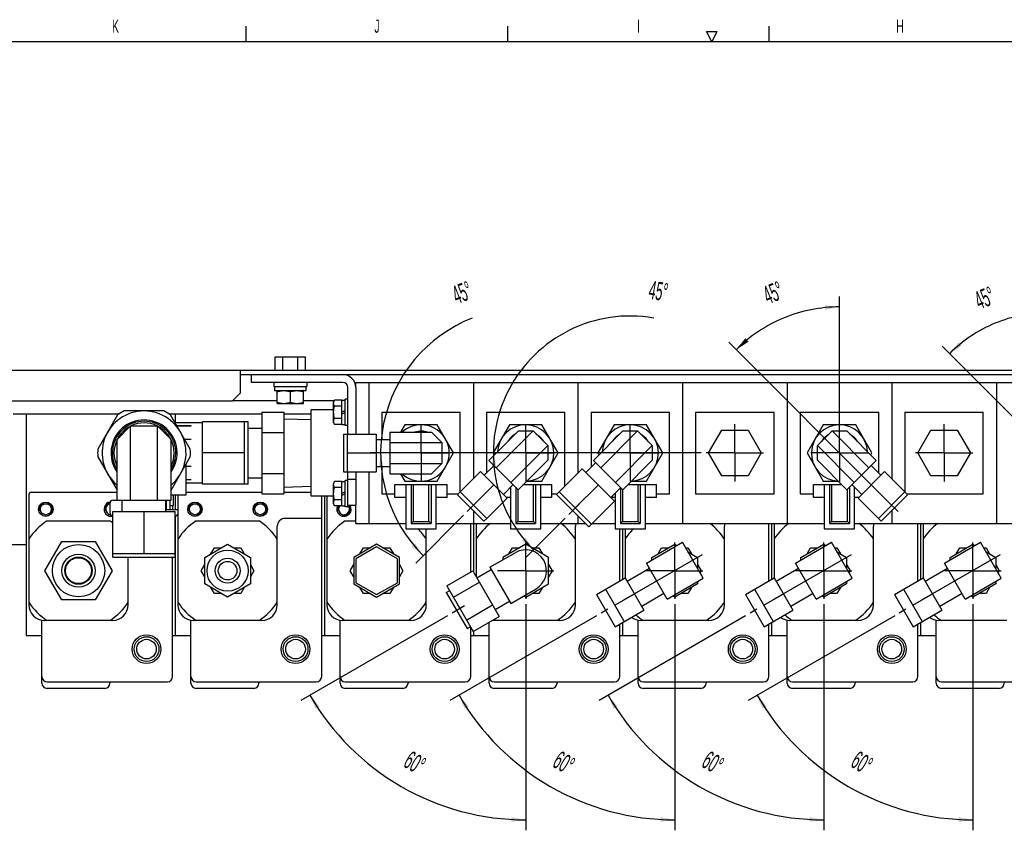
# Model space of a CAD drawing. Header units: millimetres. Extents: x 0 to 1678, y 0 to 1186.
# Tile 15 of 17: x 575 to 952, y 867 to 1176. Entities that reach past the tile are written whole.
import ezdxf

# ---------------------------------------------------------------- set-up
doc = ezdxf.new("R2010")
doc.units = ezdxf.units.MM
doc.header["$LTSCALE"] = 92.51
doc.linetypes.add('CENTER', pattern=[0.6, 0.375, -0.075, 0.075, -0.075])
doc.layers.get('0').update_dxf_attribs({"linetype": 'CONTINUOUS'})
for name, color, linetype in [('02___PRT_ALL_AXES', 7, 'CONTINUOUS'), ('3_DATUM_AXES', 7, 'CONTINUOUS'), ('7_ALL_FEATURES', 7, 'CONTINUOUS'), ('_11165', 7, 'CONTINUOUS'), ('_1540', 7, 'CONTINUOUS'), ('_26916', 7, 'CONTINUOUS'), ('_2720', 7, 'CONTINUOUS'), ('ALL_AXIS', 7, 'CONTINUOUS'), ('ALL_FEATURE', 7, 'CONTINUOUS')]:
    doc.layers.add(name, color=color, linetype=linetype)
doc.styles.get("Standard").update_dxf_attribs({"font": 'txt', "width": 0.5})
doc.styles.add('TEXTSTYLE_2', font='txt', dxfattribs={"width": 0.6})
doc.dimstyles.new('DIMSTYLE_1', dxfattribs={"dimtxt": 7, "dimasz": 5.52, "dimexe": 2, "dimexo": 1, "dimgap": 3.5, "dimtad": 1, "dimdec": 1, "dimdsep": 46, "dimtxsty": 'Standard', "dimblk": '_FILLED', "dimblk1": '_FILLED', "dimblk2": '_FILLED', "dimcen": 0.09, "dimadec": 3, "dimazin": 2, "dimtp": 0.5, "dimtm": 0.5, "dimtfac": 1, "dimtdec": 65535, "dimtofl": 0, "dimtmove": 0, "dimatfit": 3, "dimldrblk": '_FILLED', "dimfxl": 0, "dimtolj": 1, "dimarcsym": 0})

# ---------------------------------------------------------------- blocks, each defined once
blk = doc.blocks.new('*D2')
at = {"color": 2, "linetype": 'Continuous'}
for p, q in [((939.87, 953.06), (939.87, 866.57)), ((909.99, 948.59), (853.91, 916.21))]:
    blk.add_line(p, q, dxfattribs=at)
for start, end in [(210, 240), (240, 270)]:
    blk.add_arc((939.87, 965.84), 95.26, start, end, dxfattribs=at)
for points in [[(861.04, 913.98), (857.37, 918.21), (859.5, 913.04)], [(934.33, 869.83), (939.87, 870.57), (934.38, 871.63)]]:
    blk.add_solid(points, dxfattribs=at)
at = {"color": 2, "linetype": 'Continuous', "insert": (899.24, 895.46), "char_height": 7, "width": 11.6667, "attachment_point": 2, "rotation": 330, "line_spacing_factor": 0.9}
blk.add_mtext('60\\fgdt;{\\fgdt;~}', dxfattribs=at)
blk = doc.blocks.new('_FILLED')
at = {"color": 0, "linetype": 'ByBlock'}
blk.add_solid([(0, 0), (-1, 0.163), (-1, -0.163)], dxfattribs=at)
blk = doc.blocks.new('*D3')
at = {"color": 2, "linetype": 'Continuous'}
for p, q in [((825.87, 953.06), (825.87, 866.57)), ((795.99, 948.59), (739.91, 916.21))]:
    blk.add_line(p, q, dxfattribs=at)
for start, end in [(210, 240), (240, 270)]:
    blk.add_arc((825.87, 965.84), 95.26, start, end, dxfattribs=at)
for points in [[(747.04, 913.98), (743.37, 918.21), (745.5, 913.04)], [(820.33, 869.83), (825.87, 870.57), (820.38, 871.63)]]:
    blk.add_solid(points, dxfattribs=at)
at = {"color": 2, "linetype": 'Continuous', "insert": (785.24, 895.46), "char_height": 7, "width": 11.6667, "attachment_point": 2, "rotation": 330, "line_spacing_factor": 0.9}
blk.add_mtext('60\\fgdt;{\\fgdt;~}', dxfattribs=at)
blk = doc.blocks.new('*D4')
at = {"color": 2, "linetype": 'Continuous'}
for p, q in [((768.87, 953.06), (768.87, 866.57)), ((739.01, 948.6), (682.91, 916.21))]:
    blk.add_line(p, q, dxfattribs=at)
for start, end in [(210, 240), (240, 270)]:
    blk.add_arc((768.87, 965.84), 95.26, start, end, dxfattribs=at)
for points in [[(690.04, 913.98), (686.37, 918.21), (688.5, 913.04)], [(763.33, 869.83), (768.87, 870.57), (763.38, 871.63)]]:
    blk.add_solid(points, dxfattribs=at)
at = {"color": 2, "linetype": 'Continuous', "insert": (728.24, 895.46), "char_height": 7, "width": 11.6667, "attachment_point": 2, "rotation": 330, "line_spacing_factor": 0.9}
blk.add_mtext('60\\fgdt;{\\fgdt;~}', dxfattribs=at)
blk = doc.blocks.new('*D5')
at = {"color": 2, "linetype": 'Continuous'}
for p, q in [((882.87, 953.06), (882.87, 866.57)), ((852.99, 948.59), (796.91, 916.21))]:
    blk.add_line(p, q, dxfattribs=at)
for start, end in [(210, 240), (240, 270)]:
    blk.add_arc((882.87, 965.84), 95.26, start, end, dxfattribs=at)
for points in [[(804.04, 913.98), (800.37, 918.21), (802.5, 913.04)], [(877.33, 869.83), (882.87, 870.57), (877.38, 871.63)]]:
    blk.add_solid(points, dxfattribs=at)
at = {"color": 2, "linetype": 'Continuous', "insert": (842.24, 895.46), "char_height": 7, "width": 11.6667, "attachment_point": 2, "rotation": 330, "line_spacing_factor": 0.9}
blk.add_mtext('60\\fgdt;{\\fgdt;~}', dxfattribs=at)
blk = doc.blocks.new('*D8')
at = {"color": 2, "linetype": 'Continuous'}
for p, q in [((968.87, 1023.74), (968.87, 1068.51)), ((985.99, 993.72), (928.09, 1051.62))]:
    blk.add_line(p, q, dxfattribs=at)
for start, end in [(90, 112.5), (112.5, 135)]:
    blk.add_arc((968.87, 1010.84), 53.67, start, end, dxfattribs=at)
for points in [[(963.41, 1063.33), (968.87, 1064.51), (963.31, 1065.12)], [(934.42, 1053.15), (930.92, 1048.79), (935.62, 1051.82)]]:
    blk.add_solid(points, dxfattribs=at)
at = {"color": 2, "linetype": 'Continuous', "insert": (942.98, 1073.36), "char_height": 7, "width": 11.6667, "attachment_point": 2, "rotation": 22.5, "line_spacing_factor": 0.9}
blk.add_mtext('45\\fgdt;{\\fgdt;~}', dxfattribs=at)
blk = doc.blocks.new('*D9')
at = {"color": 2, "linetype": 'Continuous'}
for p, q in [((888.87, 1012.84), (888.87, 1070.69)), ((905.99, 993.72), (846.55, 1053.16))]:
    blk.add_line(p, q, dxfattribs=at)
for start, end in [(90, 112.5), (112.5, 135)]:
    blk.add_arc((888.87, 1010.84), 55.85, start, end, dxfattribs=at)
for points in [[(883.4, 1065.52), (888.87, 1066.69), (883.31, 1067.32)], [(852.87, 1054.7), (849.38, 1050.33), (854.07, 1053.37)]]:
    blk.add_solid(points, dxfattribs=at)
at = {"color": 2, "linetype": 'Continuous', "insert": (862.14, 1075.37), "char_height": 7, "width": 11.6667, "attachment_point": 2, "rotation": 22.5, "line_spacing_factor": 0.9}
blk.add_mtext('45\\fgdt;{\\fgdt;~}', dxfattribs=at)
blk = doc.blocks.new('*D10')
at = {"color": 2, "linetype": 'Continuous'}
for p, q in [((835.97, 1010.84), (752.5, 1010.84)), ((783.95, 985.92), (769.01, 970.98))]:
    blk.add_line(p, q, dxfattribs=at)
blk.add_arc((808.87, 1010.84), 52.37, 80.1442, 225, dxfattribs=at)
for points in [[(757.69, 1005.37), (756.5, 1010.84), (755.89, 1005.28)], [(767.48, 977.31), (771.84, 973.8), (768.82, 978.51)]]:
    blk.add_solid(points, dxfattribs=at)
at = {"color": 2, "linetype": 'Continuous', "insert": (820.23, 1076.23), "char_height": 7, "width": 11.6667, "attachment_point": 2, "rotation": 350.1442, "line_spacing_factor": 0.9}
blk.add_mtext('45\\fgdt;{\\fgdt;~}', dxfattribs=at)
blk = doc.blocks.new('*D11')
at = {"color": 2, "linetype": 'Continuous'}
for p, q in [((755.97, 1010.84), (709.37, 1010.84)), ((745.04, 987), (726.8, 968.76))]:
    blk.add_line(p, q, dxfattribs=at)
blk.add_arc((768.87, 1010.84), 55.5, 111.6137, 225, dxfattribs=at)
for points in [[(714.54, 1005.37), (713.37, 1010.84), (712.74, 1005.28)], [(725.25, 975.08), (729.63, 971.59), (726.59, 976.29)]]:
    blk.add_solid(points, dxfattribs=at)
at = {"color": 2, "linetype": 'Continuous', "insert": (743.27, 1075.45), "char_height": 7, "width": 11.6667, "attachment_point": 2, "rotation": 21.6137, "line_spacing_factor": 0.9}
blk.add_mtext('45\\fgdt;{\\fgdt;~}', dxfattribs=at)

msp = doc.modelspace()

# ---------------------------------------------------------------- linework, layer by layer
at = {"color": 2, "linetype": 'Continuous'}
for p, q in [((662, 1168), (662, 1174)), ((762, 1168), (762, 1174)), ((840, 1168), (838, 1172)), ((838, 1172), (842, 1172)), ((842, 1172), (840, 1168)), ((862, 1168), (862, 1174))]:
    msp.add_line(p, q, dxfattribs=at)
at = {"color": 7, "linetype": 'Continuous'}
for p, q in [((1662, 1168), (50, 1168)), ((673.1, 1042.44), (673.1, 1047.64)), ((673.1, 1047.64), (684.65, 1047.64)), ((675.99, 1042.44), (675.99, 1047.64)), ((681.76, 1042.44), (681.76, 1047.64)), ((684.65, 1042.44), (684.65, 1047.64)), ((531.37, 1042.44), (1194.37, 1042.44)), ((659.77, 1033.84), (659.77, 1042.44)), ((663.87, 1040.84), (663.87, 1037.84)), ((698.87, 1037.84), (663.87, 1037.84)), ((700.87, 1017.98), (700.87, 1035.84)), ((703.87, 1035.84), (703.87, 1017.98)), ((656.77, 1030.84), (659.77, 1033.84)), ((672.77, 1034.74), (684.97, 1034.74)), ((534.22, 1030.84), (656.77, 1030.84)), ((698.57, 1021.77), (698.57, 1031.01)), ((572.87, 1025.84), (613.45, 1025.84)), ((577.87, 1025.84), (577.87, 941.09)), ((632.41, 1025.84), (668, 1025.84)), ((634.87, 1025.84), (634.87, 1022.36)), ((676.4, 1025.84), (686.87, 1025.84)), ((699.87, 1027.06), (698.57, 1026.45)), ((699.87, 1026.34), (698.57, 1025.73)), ((713.87, 1026.43), (713.87, 1016.01)), ((713.87, 1026.43), (743.87, 1026.43)), ((743.87, 995.94), (743.87, 1026.43)), ((753.87, 1026.43), (753.87, 1003.16)), ((753.87, 1026.43), (783.87, 1026.43)), ((783.87, 998.18), (783.87, 1026.43)), ((793.87, 1026.43), (793.87, 1005.4)), ((793.87, 1026.43), (823.87, 1026.43)), ((823.87, 995.24), (823.87, 1026.43)), ((833.87, 1026.43), (833.87, 995.24)), ((833.87, 1026.43), (863.87, 1026.43)), ((863.87, 995.24), (863.87, 1026.43)), ((873.87, 1026.43), (873.87, 995.24)), ((873.87, 1026.43), (903.87, 1026.43)), ((903.87, 1003.16), (903.87, 1026.43)), ((913.87, 1026.43), (913.87, 995.94)), ((913.87, 1026.43), (943.87, 1026.43)), ((943.87, 995.24), (943.87, 1026.43)), ((612.61, 1016), (617.77, 1021.16)), ((617.77, 992.81), (617.77, 1021.16)), ((617.77, 1021.16), (628.09, 1021.16)), ((628.09, 992.81), (628.09, 1021.16)), ((628.09, 1021.16), (633.25, 1016)), ((645.3, 1022.36), (634.81, 1022.36)), ((640.96, 1021.16), (635.51, 1021.16)), ((640.96, 1021.13), (635.52, 1021.13)), ((640.96, 1021.13), (640.96, 1021.16)), ((645.3, 998.93), (645.3, 1022.75)), ((661.3, 1022.75), (645.3, 1022.75)), ((661.3, 998.93), (661.3, 1022.75)), ((700.66, 1017.98), (700.66, 1003.69)), ((700.66, 1017.98), (711.66, 1017.98)), ((711.66, 1017.98), (711.66, 1003.69)), ((716.94, 1018.77), (716.94, 1002.9)), ((716.94, 1018.77), (732.84, 1018.77)), ((732.84, 1018.77), (736.81, 1014.81)), ((754.82, 1008.01), (766.07, 1019.26)), ((757.63, 1005.21), (771.68, 1019.26)), ((766.07, 1019.26), (771.68, 1019.26)), ((771.68, 1019.26), (777.29, 1013.64)), ((794.82, 1008.01), (806.07, 1019.26)), ((797.62, 1005.2), (811.68, 1019.26)), ((806.07, 1019.26), (811.68, 1019.26)), ((811.68, 1019.26), (817.29, 1013.64)), ((880.45, 1013.64), (886.07, 1019.26)), ((886.07, 1019.26), (891.68, 1019.26)), ((900.11, 1005.21), (886.07, 1019.26)), ((902.92, 1008.01), (891.68, 1019.26)), ((612.61, 992.81), (612.61, 1016)), ((633.25, 992.81), (633.25, 1016)), ((640.96, 1016.02), (638.47, 1016.02)), ((640.96, 1016), (638.49, 1016)), ((640.96, 1015.97), (638.5, 1015.97)), ((640.96, 1015.97), (640.96, 1016.02)), ((711.66, 1016.01), (716.94, 1016.01)), ((716.94, 1014.81), (736.81, 1014.81)), ((736.81, 1014.81), (736.81, 1006.87)), ((763.24, 999.6), (777.29, 1013.64)), ((777.29, 1013.64), (777.29, 1008.03)), ((803.24, 999.59), (817.29, 1013.64)), ((817.29, 1013.64), (817.29, 1008.03)), ((880.45, 1008.03), (880.45, 1013.64)), ((894.5, 999.6), (880.45, 1013.64)), ((661.3, 1010.84), (645.3, 1010.84)), ((700.66, 1010.84), (711.66, 1010.84)), ((640.96, 1005.7), (638.98, 1005.7)), ((640.96, 1005.68), (638.98, 1005.68)), ((640.96, 1005.65), (638.98, 1005.65)), ((640.96, 1005.65), (640.96, 1005.7)), ((711.66, 1005.66), (716.94, 1005.66)), ((713.87, 1005.66), (713.87, 995.24)), ((716.94, 1006.87), (736.81, 1006.87)), ((736.81, 1006.87), (732.84, 1002.9)), ((753.04, 1002.33), (756.78, 1006.06)), ((754.82, 1008.01), (766.05, 996.79)), ((766.05, 996.79), (777.29, 1008.03)), ((791.9, 1003.43), (795.65, 1007.17)), ((794.82, 1008.01), (806.04, 996.78)), ((806.04, 996.78), (817.29, 1008.03)), ((891.7, 996.79), (880.45, 1008.03)), ((891.7, 996.79), (902.92, 1008.01)), ((904.7, 1002.33), (900.97, 1006.06)), ((700.66, 1003.69), (711.66, 1003.69)), ((700.87, 990.84), (700.87, 1003.69)), ((703.87, 1003.69), (703.87, 990.84)), ((716.94, 1002.9), (732.84, 1002.9)), ((743.87, 995.94), (751.65, 1003.72)), ((751.65, 1003.72), (761.75, 993.62)), ((781.67, 995.98), (790.51, 1004.82)), ((790.51, 1004.82), (802.86, 992.47)), ((895.99, 993.62), (906.09, 1003.72)), ((913.87, 995.94), (906.09, 1003.72)), ((640.96, 1000.54), (638.98, 1000.54)), ((640.96, 1000.52), (638.98, 1000.52)), ((645.3, 999.31), (638.98, 999.31)), ((640.96, 1000.52), (640.96, 1000.54)), ((661.3, 998.93), (645.3, 998.93)), ((698.57, 990.66), (698.57, 999.9)), ((700.87, 1000.84), (703.87, 1000.84)), ((748.92, 990.89), (756.7, 998.67)), ((760.36, 995.01), (764.1, 998.74)), ((787.84, 989.81), (796.68, 998.65)), ((897.38, 995.01), (893.65, 998.74)), ((908.82, 990.89), (901.04, 998.67)), ((578.87, 994.84), (578.87, 952.84)), ((579.87, 995.84), (612.61, 995.84)), ((634.87, 994.79), (634.87, 989.29)), ((635.87, 994.79), (635.87, 989.29)), ((638.98, 995.84), (668, 995.84)), ((676.4, 995.84), (686.87, 995.84)), ((690.87, 925.34), (690.87, 994.34)), ((691.87, 994.34), (691.87, 941.09)), ((692.87, 994.34), (692.87, 952.84)), ((699.87, 995.94), (698.57, 995.34)), ((699.87, 995.23), (698.57, 994.62)), ((713.87, 995.24), (718.87, 995.24)), ((738.87, 995.24), (743.17, 995.24)), ((743.87, 995.94), (753.98, 985.84)), ((778.87, 995.24), (780.93, 995.24)), ((781.67, 995.98), (794.02, 983.63)), ((801.46, 993.87), (805.21, 997.61)), ((818.87, 995.24), (823.87, 995.24)), ((833.87, 995.24), (863.87, 995.24)), ((873.87, 995.24), (878.87, 995.24)), ((903.77, 985.84), (913.87, 995.94)), ((914.57, 995.24), (943.87, 995.24)), ((612.61, 992.81), (633.25, 992.81)), ((614.58, 988.47), (614.58, 992.81)), ((631.28, 988.47), (631.28, 992.81)), ((633.87, 990.79), (633.87, 989.29)), ((700.87, 990.84), (703.87, 990.84)), ((753.98, 985.84), (761.75, 993.62)), ((794.02, 983.63), (802.86, 992.47)), ((903.77, 985.84), (895.99, 993.62)), ((611.02, 972.47), (611.02, 988.47)), ((611.02, 988.47), (634.84, 988.47)), ((622.93, 972.47), (622.93, 988.47)), ((634.84, 972.47), (634.84, 988.47)), ((634.87, 986.79), (634.87, 941.09)), ((635.87, 987.47), (635.87, 952.84)), ((585.82, 984.84), (609.92, 984.84)), ((642.82, 984.84), (666.92, 984.84)), ((673.87, 952.84), (673.87, 982.84)), ((690.87, 985.84), (676.87, 985.84)), ((699.82, 984.84), (703.87, 984.84)), ((747.87, 965.35), (747.87, 983.84)), ((748.87, 983.84), (748.87, 965.47)), ((749.87, 983.84), (749.87, 963.74)), ((787.87, 952.84), (787.87, 982.84)), ((844.87, 952.84), (844.87, 982.84)), ((861.87, 961.96), (861.87, 983.84)), ((862.87, 983.84), (862.87, 962.54)), ((863.87, 983.84), (863.87, 963.13)), ((901.87, 952.84), (901.87, 982.84)), ((918.87, 961.96), (918.87, 983.84)), ((919.87, 983.84), (919.87, 962.54)), ((920.87, 983.84), (920.87, 963.13)), ((730.87, 952.84), (730.87, 981.84)), ((804.87, 961.96), (804.87, 981.84)), ((805.87, 981.84), (805.87, 962.54)), ((806.87, 981.84), (806.87, 963.13)), ((569.87, 975.84), (577.87, 975.84)), ((585.04, 965.84), (591.46, 976.95)), ((591.46, 976.95), (604.29, 976.95)), ((604.29, 976.95), (610.7, 965.84)), ((646.14, 970.88), (654.87, 975.92)), ((654.87, 975.92), (663.6, 970.88)), ((711.87, 975.92), (703.14, 970.88)), ((720.6, 970.88), (711.87, 975.92)), ((768.87, 975.92), (760.14, 970.88)), ((777.6, 970.88), (768.87, 975.92)), ((815.01, 968.75), (828.78, 976.7)), ((817.14, 970.88), (825.87, 975.92)), ((825.87, 975.92), (826.65, 975.47)), ((836.73, 962.93), (828.78, 976.7)), ((872.01, 968.75), (885.78, 976.7)), ((874.14, 970.88), (882.87, 975.92)), ((882.87, 975.92), (883.65, 975.47)), ((893.73, 962.93), (885.78, 976.7)), ((929.01, 968.75), (942.78, 976.7)), ((931.14, 970.88), (939.87, 975.92)), ((939.87, 975.92), (940.65, 975.47)), ((950.73, 962.93), (942.78, 976.7)), ((611.02, 972.47), (634.84, 972.47)), ((711.87, 975.01), (703.93, 970.42)), ((719.81, 970.42), (711.87, 975.01)), ((755.19, 967.12), (764.9, 972.72)), ((830.91, 973.01), (834.6, 970.88)), ((887.91, 973.01), (891.6, 970.88)), ((944.91, 973.01), (948.6, 970.88)), ((616.87, 952.84), (616.87, 970.97)), ((633.87, 925.34), (633.87, 970.97)), ((646.14, 960.8), (646.14, 970.88)), ((663.6, 970.88), (663.6, 960.8)), ((703.14, 970.88), (703.14, 960.8)), ((703.93, 970.42), (703.93, 961.25)), ((719.81, 961.25), (719.81, 970.42)), ((720.6, 960.8), (720.6, 970.88)), ((760.14, 970.88), (760.14, 969.98)), ((777.6, 960.8), (777.6, 970.88)), ((822.96, 954.98), (815.01, 968.75)), ((817.14, 969.98), (817.14, 970.88)), ((834.6, 970.88), (834.6, 966.62)), ((879.96, 954.98), (872.01, 968.75)), ((874.14, 969.98), (874.14, 970.88)), ((891.6, 970.88), (891.6, 966.62)), ((936.96, 954.98), (929.01, 968.75)), ((931.14, 969.98), (931.14, 970.88)), ((948.6, 970.88), (948.6, 966.62)), ((591.46, 954.73), (585.04, 965.84)), ((610.7, 965.84), (604.29, 954.73)), ((738.73, 960.08), (748.67, 965.81)), ((748.67, 965.81), (758.75, 948.35)), ((750.21, 963.15), (755.66, 966.29)), ((755.19, 967.12), (763.14, 953.35)), ((816.21, 966.67), (807.68, 961.75)), ((873.21, 966.67), (864.68, 961.75)), ((930.21, 966.67), (921.68, 961.75)), ((654.87, 955.76), (646.14, 960.8)), ((663.6, 960.8), (654.87, 955.76)), ((703.14, 960.8), (711.87, 955.76)), ((703.93, 961.25), (711.87, 956.67)), ((711.87, 956.67), (719.81, 961.25)), ((711.87, 955.76), (720.6, 960.8)), ((741.25, 955.71), (751.19, 961.45)), ((768.87, 955.76), (777.6, 960.8)), ((795.89, 956.78), (806.88, 963.13)), ((806.88, 963.13), (814.03, 950.75)), ((822.96, 954.98), (836.73, 962.93)), ((834.6, 960.8), (825.87, 955.76)), ((834.6, 961.7), (834.6, 960.8)), ((852.89, 956.78), (863.88, 963.13)), ((863.88, 963.13), (871.03, 950.75)), ((879.96, 954.98), (893.73, 962.93)), ((891.6, 960.8), (882.87, 955.76)), ((891.6, 961.7), (891.6, 960.8)), ((909.89, 956.78), (920.88, 963.13)), ((920.88, 963.13), (928.03, 950.75)), ((936.96, 954.98), (950.73, 962.93)), ((948.6, 960.8), (939.87, 955.76)), ((948.6, 961.7), (948.6, 960.8)), ((738.73, 960.08), (748.81, 942.62)), ((763.14, 953.35), (772.85, 958.95)), ((795.89, 956.77), (803.03, 944.4)), ((799.35, 958.78), (806.49, 946.4)), ((802.92, 952.59), (810.46, 956.94)), ((821.76, 957.05), (813.23, 952.13)), ((852.89, 956.77), (860.03, 944.4)), ((856.35, 958.78), (863.49, 946.4)), ((859.92, 952.59), (867.46, 956.94)), ((878.76, 957.05), (870.23, 952.13)), ((909.89, 956.77), (917.03, 944.4)), ((913.35, 958.78), (920.49, 946.4)), ((916.92, 952.59), (924.46, 956.94)), ((935.76, 957.05), (927.23, 952.13)), ((604.29, 954.73), (591.46, 954.73)), ((746.29, 946.98), (756.23, 952.72)), ((757.21, 951.02), (762.66, 954.17)), ((768.09, 956.21), (768.87, 955.76)), ((825.87, 955.76), (825.09, 956.21)), ((882.87, 955.76), (882.09, 956.21)), ((939.87, 955.76), (939.09, 956.21)), ((803.03, 944.4), (814.03, 950.75)), ((860.03, 944.4), (871.03, 950.75)), ((917.03, 944.4), (928.03, 950.75)), ((583.87, 922.84), (583.87, 946.92)), ((610.87, 946.84), (584.87, 946.84)), ((640.87, 922.84), (640.87, 946.92)), ((667.87, 946.84), (641.87, 946.84)), ((697.87, 922.84), (697.87, 946.92)), ((724.87, 946.84), (698.87, 946.84)), ((748.81, 942.62), (758.75, 948.35)), ((754.87, 922.84), (754.87, 946.11)), ((781.87, 946.84), (756.12, 946.84)), ((804.87, 925.34), (804.87, 945.46)), ((805.87, 946.04), (805.87, 941.09)), ((811.87, 922.84), (811.87, 946.92)), ((838.87, 946.84), (812.87, 946.84)), ((861.87, 925.34), (861.87, 945.46)), ((862.87, 946.04), (862.87, 941.09)), ((868.87, 922.84), (868.87, 946.92)), ((895.87, 946.84), (869.87, 946.84)), ((918.87, 925.34), (918.87, 945.46)), ((919.87, 946.04), (919.87, 941.09)), ((925.87, 922.84), (925.87, 946.92)), ((952.87, 946.84), (926.87, 946.84)), ((747.87, 925.34), (747.87, 944.25)), ((748.87, 942.65), (748.87, 941.09)), ((577.87, 941.09), (583.87, 941.09)), ((633.87, 941.09), (640.87, 941.09)), ((690.87, 941.09), (697.87, 941.09)), ((747.87, 941.09), (754.87, 941.09)), ((804.87, 941.09), (811.87, 941.09)), ((861.87, 941.09), (868.87, 941.09)), ((918.87, 941.09), (925.87, 941.09)), ((585.87, 923.34), (631.87, 923.34)), ((609.87, 923.34), (609.87, 922.84)), ((642.87, 923.34), (688.87, 923.34)), ((666.87, 923.34), (666.87, 922.84)), ((699.87, 923.34), (745.87, 923.34)), ((723.87, 923.34), (723.87, 922.84)), ((756.87, 923.34), (802.87, 923.34)), ((780.87, 923.34), (780.87, 922.84)), ((813.87, 923.34), (859.87, 923.34)), ((837.87, 923.34), (837.87, 922.84)), ((870.87, 923.34), (916.87, 923.34)), ((894.87, 923.34), (894.87, 922.84)), ((927.87, 923.34), (973.87, 923.34)), ((951.87, 923.34), (951.87, 922.84)), ((607.87, 920.84), (585.87, 920.84)), ((664.87, 920.84), (642.87, 920.84)), ((721.87, 920.84), (699.87, 920.84)), ((778.87, 920.84), (756.87, 920.84)), ((835.87, 920.84), (813.87, 920.84)), ((892.87, 920.84), (870.87, 920.84)), ((949.87, 920.84), (927.87, 920.84))]:
    msp.add_line(p, q, dxfattribs=at)
at = {"color": 3, "linetype": 'Continuous'}
for p, q in [((659.77, 1040.84), (1152.77, 1040.84)), ((673.87, 1030.84), (656.77, 1030.84)), ((695.69, 1030.84), (683.87, 1030.84))]:
    msp.add_line(p, q, dxfattribs=at)
at = {"color": 7, "linetype": 'Continuous'}
for centre in [(585.37, 989.34), (642.37, 989.34), (667.37, 989.34)]:
    msp.add_circle(centre, 2.75, dxfattribs=at)
for centre, radius, start, end in [((698.87, 1035.84), 5, 0, 90), ((698.87, 1035.84), 2, 0, 90), ((579.87, 994.84), 1, 90, 180), ((610.37, 989.34), 2.75, 98.433, 283.7193), ((699.37, 989.34), 2.75, 151.0925, 33.0609), ((597.87, 965.84), 22.5, 122.3875, 147.6125), ((597.87, 965.84), 22.5, 54.2001, 57.6125), ((654.87, 965.84), 22.5, 122.3875, 147.6125), ((654.87, 965.84), 22.5, 32.3875, 57.6125), ((676.87, 982.84), 3, 90, 180), ((711.87, 965.84), 22.5, 122.3875, 147.6125), ((768.87, 965.84), 22.5, 126.8393, 147.6125), ((768.87, 965.84), 22.5, 32.3875, 53.1607), ((790.87, 982.84), 3, 160.4939, 180), ((825.87, 965.84), 22.5, 32.3875, 53.1607), ((847.87, 982.84), 3, 160.4939, 180), ((882.87, 965.84), 22.5, 126.8393, 147.6125), ((882.87, 965.84), 22.5, 32.3875, 53.1607), ((904.87, 982.84), 3, 160.4939, 180), ((939.87, 965.84), 22.5, 126.8393, 147.6125), ((711.87, 965.84), 22.5, 32.3875, 45.3804), ((825.87, 965.84), 22.5, 134.6196, 147.6125), ((768.87, 965.84), 7.95, 300, 120), ((597.87, 965.84), 22.5, 212.3875, 237.6125), ((584.87, 952.84), 6, 180, 270), ((597.87, 965.84), 22.5, 302.3875, 327.6125), ((610.87, 952.84), 6, 270, 360), ((654.87, 965.84), 22.5, 212.3875, 237.6125), ((641.87, 952.84), 6, 180, 270), ((654.87, 965.84), 22.5, 302.3875, 327.6125), ((667.87, 952.84), 6, 270, 360), ((711.87, 965.84), 22.5, 212.3875, 237.6125), ((698.87, 952.84), 6, 180, 270), ((711.87, 965.84), 22.5, 302.3875, 327.6125), ((724.87, 952.84), 6, 270, 360), ((768.87, 965.84), 22.5, 302.3875, 327.6125), ((781.87, 952.84), 6, 270, 360), ((825.87, 965.84), 22.5, 302.3875, 327.6125), ((838.87, 952.84), 6, 270, 360), ((882.87, 965.84), 22.5, 302.3875, 327.6125), ((895.87, 952.84), 6, 270, 360), ((825.87, 965.84), 22.5, 228.5271, 237.6125), ((882.87, 965.84), 22.5, 228.5271, 237.6125), ((939.87, 965.84), 22.5, 228.5271, 237.6125), ((768.87, 965.84), 22.5, 236.6321, 237.6125), ((812.87, 952.84), 6, 233.4637, 270), ((869.87, 952.84), 6, 233.4637, 270), ((926.87, 952.84), 6, 233.4637, 270), ((585.87, 925.34), 2, 180, 270), ((585.87, 922.84), 2, 180, 270), ((607.87, 922.84), 2, 270, 360), ((631.87, 925.34), 2, 270, 360), ((642.87, 925.34), 2, 180, 270), ((642.87, 922.84), 2, 180, 270), ((664.87, 922.84), 2, 270, 360), ((688.87, 925.34), 2, 270, 360), ((699.87, 925.34), 2, 180, 270), ((699.87, 922.84), 2, 180, 270), ((721.87, 922.84), 2, 270, 360), ((745.87, 925.34), 2, 270, 360), ((756.87, 925.34), 2, 180, 270), ((756.87, 922.84), 2, 180, 270), ((778.87, 922.84), 2, 270, 360), ((802.87, 925.34), 2, 270, 360), ((813.87, 925.34), 2, 180, 270), ((813.87, 922.84), 2, 180, 270), ((835.87, 922.84), 2, 270, 360), ((859.87, 925.34), 2, 270, 360), ((870.87, 925.34), 2, 180, 270), ((870.87, 922.84), 2, 180, 270), ((892.87, 922.84), 2, 270, 360), ((916.87, 925.34), 2, 270, 360), ((927.87, 925.34), 2, 180, 270), ((927.87, 922.84), 2, 180, 270), ((949.87, 922.84), 2, 270, 360)]:
    msp.add_arc(centre, radius, start, end, dxfattribs=at)
at = {"color": 2, "linetype": 'Continuous'}
for centre, start, end in [((585.37, 989.34), 255, 195), ((610.37, 989.34), 100.1024, 195), ((642.37, 989.34), 255, 195), ((667.37, 989.34), 255, 195), ((699.37, 989.34), 147.9941, 195), ((699.37, 989.34), 255, 36.8743), ((610.37, 989.34), 255, 275.395)]:
    msp.add_arc(centre, 2.5, start, end, dxfattribs=at)
at = {"color": 7, "linetype": 'Continuous'}
for centre, start_param, end_param in [((678.87, 1036.37), -4.701891, -4.586896), ((678.87, 1034.6), 1.502911, 1.560298)]:
    msp.add_ellipse(centre, major_axis=(0, 13.08), ratio=0.466308, start_param=start_param, end_param=end_param, dxfattribs=at)
at = {"layer": '02___PRT_ALL_AXES', "color": 7, "linetype": 'Continuous'}
for p, q in [((703.87, 1035.84), (703.87, 1037.84)), ((703.87, 1037.84), (1113.87, 1037.84)), ((708.87, 1037.84), (708.87, 1017.98)), ((748.87, 1037.84), (748.87, 1000.94)), ((788.87, 1037.84), (788.87, 1003.18)), ((828.87, 1037.84), (828.87, 983.84)), ((868.87, 1037.84), (868.87, 983.84)), ((908.87, 1037.84), (908.87, 1000.94)), ((948.87, 1037.84), (948.87, 983.84)), ((686.87, 994.34), (686.87, 1027.34)), ((695.37, 1027.34), (686.87, 1027.34)), ((676.4, 1023.9), (686.87, 1023.58)), ((662.8, 1020.36), (668, 1020.36)), ((708.87, 1003.69), (708.87, 983.84)), ((662.8, 1001.31), (668, 1001.31)), ((676.4, 997.77), (686.87, 998.1)), ((695.37, 994.34), (686.87, 994.34)), ((703.87, 983.84), (703.87, 990.84)), ((748.87, 988.82), (748.87, 983.84)), ((788.87, 986.66), (788.87, 983.84)), ((908.87, 988.82), (908.87, 983.84)), ((703.87, 983.84), (723.07, 983.84)), ((734.67, 983.84), (763.07, 983.84)), ((774.67, 983.84), (791.69, 983.84)), ((794.22, 983.84), (803.07, 983.84)), ((814.67, 983.84), (883.07, 983.84)), ((894.67, 983.84), (963.07, 983.84))]:
    msp.add_line(p, q, dxfattribs=at)
at = {"layer": '02___PRT_ALL_AXES', "color": 7, "linetype": 'CENTER'}
for p, q in [((728.87, 1010.84), (728.87, 1021.74)), ((768.87, 1010.84), (768.87, 1021.74)), ((808.87, 1010.84), (808.87, 1021.74)), ((848.87, 1021.74), (848.87, 1021.8)), ((848.87, 1010.84), (848.87, 1021.74)), ((888.87, 1010.84), (888.87, 1021.74)), ((928.87, 1021.74), (928.87, 1021.8)), ((928.87, 1010.84), (928.87, 1021.74)), ((728.87, 1010.84), (717.97, 1010.84)), ((728.87, 1010.84), (728.87, 999.94)), ((728.87, 1010.84), (739.77, 1010.84)), ((768.87, 1010.84), (757.97, 1010.84)), ((768.87, 1010.84), (768.87, 999.94)), ((768.87, 1010.84), (779.77, 1010.84)), ((808.87, 1010.84), (797.97, 1010.84)), ((808.87, 1010.84), (808.87, 999.94)), ((808.87, 1010.84), (819.77, 1010.84)), ((837.97, 1010.84), (837.91, 1010.84)), ((848.87, 1010.84), (837.97, 1010.84)), ((848.87, 1010.84), (848.87, 999.94)), ((848.87, 1010.84), (859.77, 1010.84)), ((859.77, 1010.84), (859.83, 1010.84)), ((888.87, 1010.84), (877.97, 1010.84)), ((888.87, 1010.84), (888.87, 999.94)), ((888.87, 1010.84), (899.77, 1010.84)), ((917.97, 1010.84), (917.91, 1010.84)), ((928.87, 1010.84), (917.97, 1010.84)), ((928.87, 1010.84), (939.77, 1010.84)), ((928.87, 1010.84), (928.87, 999.94)), ((939.77, 1010.84), (939.83, 1010.84)), ((848.87, 999.94), (848.87, 999.88)), ((928.87, 999.94), (928.87, 999.88)), ((768.87, 965.84), (768.87, 976.62)), ((825.87, 965.84), (825.87, 976.62)), ((882.87, 965.84), (882.87, 976.62)), ((939.87, 965.84), (939.87, 976.62)), ((836.33, 971.88), (797.73, 949.59)), ((893.33, 971.88), (854.73, 949.59)), ((950.33, 971.88), (911.73, 949.59)), ((768.87, 965.84), (758.09, 965.84)), ((768.87, 965.84), (768.87, 955.06)), ((768.87, 965.84), (779.65, 965.84)), ((825.87, 965.84), (815.09, 965.84)), ((825.87, 965.84), (825.87, 955.06)), ((825.87, 965.84), (836.65, 965.84)), ((882.87, 965.84), (872.09, 965.84)), ((882.87, 965.84), (893.65, 965.84)), ((882.87, 965.84), (882.87, 955.06)), ((939.87, 965.84), (929.09, 965.84)), ((939.87, 965.84), (950.65, 965.84)), ((939.87, 965.84), (939.87, 955.06))]:
    msp.add_line(p, q, dxfattribs=at)
at = {"layer": '02___PRT_ALL_AXES', "color": 7, "linetype": 'Continuous'}
for centre, radius in [((585.37, 989.34), 2.1), ((642.37, 989.34), 2.1), ((667.37, 989.34), 2.1), ((597.87, 965.84), 10), ((597.87, 965.84), 6.35), ((654.87, 965.84), 7.86), ((597.87, 965.84), 5.21), ((597.87, 965.84), 4.95), ((654.87, 965.84), 4.76), ((654.87, 965.84), 3.56), ((623.87, 935.84), 5.5), ((680.87, 935.84), 5.5), ((737.87, 935.84), 5.5), ((794.87, 935.84), 5.5), ((851.87, 935.84), 5.5), ((908.87, 935.84), 5.5), ((623.87, 935.84), 4.75), ((623.87, 935.84), 3.75), ((680.87, 935.84), 4.75), ((680.87, 935.84), 3.75), ((737.87, 935.84), 4.75), ((737.87, 935.84), 3.75), ((794.87, 935.84), 4.75), ((794.87, 935.84), 3.75), ((851.87, 935.84), 4.75), ((851.87, 935.84), 3.75), ((908.87, 935.84), 4.75), ((908.87, 935.84), 3.75)]:
    msp.add_circle(centre, radius, dxfattribs=at)
for centre, start, end in [((610.37, 989.34), 102.1205, 262.0791), ((699.37, 989.34), 140.754, 44.1947)]:
    msp.add_arc(centre, 2.1, start, end, dxfattribs=at)
at = {"layer": '3_DATUM_AXES', "color": 7, "linetype": 'CENTER'}
for p, q in [((768.87, 1010.84), (768.87, 1021.77)), ((888.87, 1010.84), (888.87, 1021.77)), ((768.87, 1010.84), (757.93, 1010.84)), ((768.87, 1010.84), (768.87, 999.9)), ((768.87, 1010.84), (779.81, 1010.84)), ((888.87, 1010.84), (877.93, 1010.84)), ((888.87, 1010.84), (888.87, 999.9)), ((888.87, 1010.84), (899.81, 1010.84))]:
    msp.add_line(p, q, dxfattribs=at)
at = {"layer": '7_ALL_FEATURES', "color": 7, "linetype": 'Continuous'}
for p, q in [((668, 1026.42), (668, 995.25)), ((668, 1026.42), (676.4, 1026.42)), ((676.4, 1026.42), (676.4, 995.25)), ((668, 1018.63), (676.4, 1018.63)), ((838.79, 1010.84), (843.83, 1019.57)), ((843.83, 1019.57), (853.91, 1019.57)), ((853.91, 1019.57), (858.95, 1010.84)), ((918.79, 1010.84), (923.83, 1019.57)), ((923.83, 1019.57), (933.91, 1019.57)), ((933.91, 1019.57), (938.95, 1010.84)), ((843.83, 1002.11), (838.79, 1010.84)), ((858.95, 1010.84), (853.91, 1002.11)), ((923.83, 1002.11), (918.79, 1010.84)), ((938.95, 1010.84), (933.91, 1002.11)), ((668, 1003.05), (676.4, 1003.05)), ((853.91, 1002.11), (843.83, 1002.11)), ((933.91, 1002.11), (923.83, 1002.11)), ((668, 995.25), (676.4, 995.25)), ((648.48, 972.23), (649.83, 974.57)), ((649.83, 974.57), (652.53, 974.57)), ((657.21, 974.57), (659.91, 974.57)), ((659.91, 974.57), (661.26, 972.23)), ((705.48, 972.23), (706.83, 974.57)), ((706.83, 974.57), (709.53, 974.57)), ((714.21, 974.57), (716.91, 974.57)), ((716.91, 974.57), (718.26, 972.23)), ((762.48, 972.23), (763.83, 974.57)), ((763.83, 974.57), (766.53, 974.57)), ((771.21, 974.57), (773.91, 974.57)), ((773.91, 974.57), (775.26, 972.23)), ((819.48, 972.23), (820.83, 974.57)), ((820.83, 974.57), (823.53, 974.57)), ((830.01, 974.57), (830.91, 974.57)), ((830.91, 974.57), (832.26, 972.23)), ((876.48, 972.23), (877.83, 974.57)), ((877.83, 974.57), (880.53, 974.57)), ((887.01, 974.57), (887.91, 974.57)), ((887.91, 974.57), (889.26, 972.23)), ((933.48, 972.23), (934.83, 974.57)), ((934.83, 974.57), (937.53, 974.57)), ((944.01, 974.57), (944.91, 974.57)), ((944.91, 974.57), (946.26, 972.23)), ((644.79, 965.84), (646.14, 968.18)), ((663.6, 968.18), (664.95, 965.84)), ((701.79, 965.84), (703.14, 968.18)), ((720.6, 968.18), (721.95, 965.84)), ((777.6, 968.18), (778.95, 965.84)), ((834.6, 968.18), (835.95, 965.84)), ((891.6, 968.18), (892.95, 965.84)), ((948.6, 968.18), (949.95, 965.84)), ((646.14, 963.5), (644.79, 965.84)), ((664.95, 965.84), (663.6, 963.5)), ((703.14, 963.5), (701.79, 965.84)), ((721.95, 965.84), (720.6, 963.5)), ((778.95, 965.84), (777.6, 963.5)), ((835.95, 965.84), (835.5, 965.06)), ((892.95, 965.84), (892.5, 965.06)), ((949.95, 965.84), (949.5, 965.06)), ((649.83, 957.11), (648.48, 959.45)), ((652.53, 957.11), (649.83, 957.11)), ((659.91, 957.11), (657.21, 957.11)), ((661.26, 959.45), (659.91, 957.11)), ((706.83, 957.11), (705.48, 959.45)), ((709.53, 957.11), (706.83, 957.11)), ((716.91, 957.11), (714.21, 957.11)), ((718.26, 959.45), (716.91, 957.11)), ((773.91, 957.11), (771.21, 957.11)), ((775.26, 959.45), (773.91, 957.11)), ((830.91, 957.11), (828.21, 957.11)), ((832.26, 959.45), (830.91, 957.11)), ((887.91, 957.11), (885.21, 957.11)), ((889.26, 959.45), (887.91, 957.11)), ((944.91, 957.11), (942.21, 957.11)), ((946.26, 959.45), (944.91, 957.11))]:
    msp.add_line(p, q, dxfattribs=at)
at = {"layer": '_11165', "color": 7, "linetype": 'Continuous'}
for p, q in [((718.87, 993.84), (718.87, 998.84)), ((718.87, 998.84), (738.87, 998.84)), ((723.07, 998.84), (723.07, 981.84)), ((725.07, 998.84), (725.07, 983.84)), ((725.86, 998.84), (725.86, 984.62)), ((731.89, 984.62), (731.89, 998.84)), ((732.67, 998.84), (732.67, 983.84)), ((734.67, 981.84), (734.67, 998.84)), ((738.87, 993.84), (738.87, 998.84)), ((768.1, 998.84), (778.87, 998.84)), ((771.89, 984.62), (771.89, 998.84)), ((772.67, 998.84), (772.67, 983.84)), ((774.67, 981.84), (774.67, 998.84)), ((778.87, 993.84), (778.87, 998.84)), ((808.1, 998.84), (818.87, 998.84)), ((811.89, 984.62), (811.89, 998.84)), ((812.67, 998.84), (812.67, 983.84)), ((814.67, 981.84), (814.67, 998.84)), ((818.87, 993.84), (818.87, 998.84)), ((878.87, 993.84), (878.87, 998.84)), ((878.87, 998.84), (889.65, 998.84)), ((883.07, 998.84), (883.07, 981.84)), ((885.07, 998.84), (885.07, 983.84)), ((885.86, 998.84), (885.86, 984.62)), ((763.07, 997.72), (763.07, 981.84)), ((765.07, 997.77), (765.07, 983.84)), ((765.86, 996.98), (765.86, 984.62)), ((803.07, 995.47), (803.07, 981.84)), ((805.07, 997.47), (805.07, 983.84)), ((805.86, 996.97), (805.86, 984.62)), ((891.89, 984.62), (891.89, 996.98)), ((892.67, 997.77), (892.67, 983.84)), ((894.67, 981.84), (894.67, 997.72)), ((723.07, 993.84), (718.87, 993.84)), ((738.87, 993.84), (734.67, 993.84)), ((763.07, 993.84), (761.53, 993.84)), ((778.87, 993.84), (774.67, 993.84)), ((803.07, 993.84), (801.49, 993.84)), ((818.87, 993.84), (814.67, 993.84)), ((883.07, 993.84), (878.87, 993.84)), ((896.21, 993.84), (894.67, 993.84)), ((725.07, 983.84), (725.86, 984.62)), ((725.07, 983.84), (732.67, 983.84)), ((725.86, 984.62), (731.89, 984.62)), ((732.67, 983.84), (731.89, 984.62)), ((765.07, 983.84), (765.86, 984.62)), ((765.07, 983.84), (772.67, 983.84)), ((765.86, 984.62), (771.89, 984.62)), ((772.67, 983.84), (771.89, 984.62)), ((805.07, 983.84), (805.86, 984.62)), ((805.07, 983.84), (812.67, 983.84)), ((805.86, 984.62), (811.89, 984.62)), ((812.67, 983.84), (811.89, 984.62)), ((885.07, 983.84), (885.86, 984.62)), ((885.07, 983.84), (892.67, 983.84)), ((885.86, 984.62), (891.89, 984.62)), ((892.67, 983.84), (891.89, 984.62)), ((723.07, 981.84), (734.67, 981.84)), ((763.07, 981.84), (774.67, 981.84)), ((803.07, 981.84), (814.67, 981.84)), ((883.07, 981.84), (894.67, 981.84))]:
    msp.add_line(p, q, dxfattribs=at)
at = {"layer": '_1540', "color": 7, "linetype": 'Continuous'}
for p, q in [((609.93, 987.79), (609.93, 991.79)), ((610.93, 992.79), (614.58, 992.79)), ((631.28, 992.79), (632.93, 992.79)), ((631.5, 989.29), (631.5, 991.79)), ((632.93, 989.29), (632.93, 992.79)), ((611.02, 986.79), (610.93, 986.79)), ((631.5, 989.29), (635.93, 989.29)), ((634.93, 986.79), (634.84, 986.79)), ((635.93, 987.79), (635.93, 989.29))]:
    msp.add_line(p, q, dxfattribs=at)
for centre, start, end in [((610.93, 991.79), 90, 180), ((610.93, 987.79), 180, 270), ((634.93, 987.79), 270, 360)]:
    msp.add_arc(centre, 1, start, end, dxfattribs=at)
msp.add_open_spline([(631.5, 991.79), (631.5, 991.86), (631.5, 992.01), (631.49, 992.22), (631.49, 992.4), (631.49, 992.54), (631.49, 992.64), (631.49, 992.7), (631.49, 992.73), (631.49, 992.75), (631.49, 992.77), (631.49, 992.78), (631.49, 992.79), (631.49, 992.79)], degree=3, knots=[0, 0, 0, 0, 0.230744, 0.441723, 0.620422, 0.762928, 0.869817, 0.910598, 0.943359, 0.96842, 0.986057, 0.996496, 1, 1, 1, 1], dxfattribs=at)
at = {"layer": '_26916', "color": 7, "linetype": 'Continuous'}
for p, q in [((722.67, 1021.59), (721.04, 1018.77)), ((735.08, 1021.59), (722.67, 1021.59)), ((741.29, 1010.84), (735.08, 1021.59)), ((762.67, 1021.59), (756.46, 1010.84)), ((775.08, 1021.59), (762.67, 1021.59)), ((781.29, 1010.84), (775.08, 1021.59)), ((802.67, 1021.59), (796.46, 1010.84)), ((815.08, 1021.59), (802.67, 1021.59)), ((821.29, 1010.84), (815.08, 1021.59)), ((882.67, 1021.59), (876.46, 1010.84)), ((895.08, 1021.59), (882.67, 1021.59)), ((901.29, 1010.84), (895.08, 1021.59)), ((735.08, 1000.09), (741.29, 1010.84)), ((756.46, 1010.84), (756.89, 1010.08)), ((775.08, 1000.09), (781.29, 1010.84)), ((796.46, 1010.84), (796.89, 1010.08)), ((815.08, 1000.09), (821.29, 1010.84)), ((876.46, 1010.84), (882.67, 1000.09)), ((900.85, 1010.08), (901.29, 1010.84)), ((721.04, 1002.9), (722.67, 1000.09)), ((722.67, 1000.09), (735.08, 1000.09)), ((769.35, 1000.09), (775.08, 1000.09)), ((809.35, 1000.09), (815.08, 1000.09)), ((882.67, 1000.09), (888.4, 1000.09))]:
    msp.add_line(p, q, dxfattribs=at)
for centre, radius, start, end in [((728.87, 1010.84), 10.75, 227.6307, 132.3693), ((768.87, 1010.84), 10.75, 272.7605, 177.2731), ((808.87, 1010.84), 10.75, 272.7605, 177.2731), ((888.87, 1010.84), 10.75, 2.7269, 267.2395), ((728.88, 1011.1), 8.07, 88.6337, 107.8417), ((728.88, 1011.07), 8.11, 72.3549, 88.6239), ((769.15, 1011.14), 8.2, 134.519, 149.4601), ((768.62, 1011.15), 8.21, 29.8407, 42.7926), ((809.15, 1011.14), 8.2, 134.519, 149.4601), ((808.62, 1011.15), 8.21, 29.8407, 42.7926), ((889.15, 1011.14), 8.2, 134.519, 149.4601), ((888.62, 1011.15), 8.21, 29.8407, 42.7926)]:
    msp.add_arc(centre, radius, start, end, dxfattribs=at)
for points in [[(763.4, 1016.99), (763.85, 1017.43), (764.35, 1017.8), (764.89, 1018.11)], [(803.4, 1016.99), (803.85, 1017.43), (804.35, 1017.8), (804.89, 1018.11)], [(883.4, 1016.99), (883.85, 1017.43), (884.35, 1017.8), (884.89, 1018.11)]]:
    msp.add_open_spline(points, degree=3, dxfattribs=at)
for points in [[(772.75, 1018.18), (773.28, 1017.9), (773.94, 1017.43), (774.51, 1016.87), (774.64, 1016.73)], [(812.75, 1018.18), (813.28, 1017.9), (813.94, 1017.43), (814.51, 1016.87), (814.64, 1016.73)], [(892.75, 1018.18), (893.28, 1017.9), (893.94, 1017.43), (894.51, 1016.87), (894.64, 1016.73)]]:
    msp.add_open_spline(points, degree=3, knots=[0, 0, 0, 0, 0.749718, 1, 1, 1, 1], dxfattribs=at)
at = {"layer": '_2720', "color": 7, "linetype": 'Continuous'}
for p, q in [((612.82, 1025.43), (605.24, 1012.3)), ((630.51, 1026.89), (615.35, 1026.89)), ((640.62, 1012.3), (633.04, 1025.43)), ((605.24, 1009.38), (612.61, 996.61)), ((633.25, 996.61), (640.62, 1009.38)), ((638.98, 994.79), (638.98, 1006.54)), ((633.25, 994.79), (638.98, 994.79)), ((634.19, 990.79), (634.19, 994.79)), ((632.93, 990.79), (634.19, 990.79))]:
    msp.add_line(p, q, dxfattribs=at)
for radius, start, end in [(16.05, 310.1255, 229.8745), (17.75, 115.2808, 124.7192), (17.75, 55.2808, 64.7192), (12.64, 324.9599, 215.0417), (12.13, 328.5461, 211.4463), (11.5, 117.7288, 152.6356), (11.5, 64.0878, 115.8993), (11.5, 27.3798, 62.282), (11.5, 154.1126, 205.883), (11.5, 334.1126, 25.883), (17.75, 175.2808, 184.7192), (17.75, 355.2808, 4.7192)]:
    msp.add_arc((622.93, 1010.84), radius, start, end, dxfattribs=at)
at = {"layer": 'ALL_AXIS', "color": 7, "linetype": 'Continuous'}
for p, q in [((672.62, 1037.84), (672.62, 1036.24)), ((672.62, 1036.24), (685.12, 1036.24)), ((684.97, 1034.74), (684.97, 1036.24)), ((685.12, 1037.84), (685.12, 1036.24)), ((698.57, 1030.99), (699.87, 1030.99)), ((699.87, 1021.39), (699.87, 1031.39)), ((700.87, 1031.39), (699.87, 1031.39)), ((662.8, 1022.75), (661.3, 1022.75)), ((662.8, 998.93), (662.8, 1022.75)), ((698.57, 1021.79), (699.87, 1021.79)), ((700.87, 1021.39), (699.87, 1021.39)), ((699.16, 1017.98), (699.16, 1003.69)), ((699.16, 1017.98), (700.66, 1017.98)), ((699.16, 1003.69), (700.66, 1003.69)), ((662.8, 998.93), (661.3, 998.93)), ((698.57, 999.88), (699.87, 999.88)), ((699.87, 990.28), (699.87, 1000.28)), ((700.87, 1000.28), (699.87, 1000.28)), ((742.81, 994.88), (743.87, 995.94)), ((742.81, 994.88), (752.92, 984.78)), ((780.61, 994.92), (781.67, 995.98)), ((780.61, 994.92), (792.96, 982.57)), ((904.83, 984.78), (914.93, 994.88)), ((914.93, 994.88), (913.87, 995.94)), ((698.57, 990.68), (699.87, 990.68)), ((700.87, 990.28), (699.87, 990.28)), ((700.87, 990.28), (700.87, 990.84)), ((752.92, 984.78), (753.98, 985.84)), ((792.96, 982.57), (794.02, 983.63)), ((904.83, 984.78), (903.77, 985.84)), ((611.02, 970.97), (611.02, 972.47)), ((634.84, 970.97), (634.84, 972.47)), ((611.02, 970.97), (634.84, 970.97)), ((738.5, 957.48), (739.8, 958.23)), ((738.5, 957.48), (746.45, 943.71)), ((746.45, 943.71), (747.75, 944.46))]:
    msp.add_line(p, q, dxfattribs=at)
at = {"layer": 'ALL_AXIS', "color": 7, "linetype": 'CENTER'}
for p, q in [((750.34, 992.3), (746.45, 988.41)), ((789.26, 991.22), (785.37, 987.33)), ((907.41, 992.3), (911.29, 988.41)), ((745.51, 952.35), (740.74, 949.6))]:
    msp.add_line(p, q, dxfattribs=at)
at = {"layer": 'ALL_FEATURE', "color": 7, "linetype": 'Continuous'}
for p, q in [((673.87, 1034.68), (673.97, 1034.74)), ((673.87, 1029.8), (673.87, 1034.68)), ((678.87, 1030.24), (678.87, 1034.23)), ((683.87, 1034.68), (683.77, 1034.74)), ((683.87, 1029.8), (683.87, 1034.68)), ((673.97, 1029.74), (673.87, 1029.8)), ((673.97, 1029.74), (683.77, 1029.74)), ((683.77, 1029.74), (683.87, 1029.8)), ((695.79, 1031.01), (695.37, 1030.29)), ((695.37, 1022.49), (695.37, 1030.29)), ((698.57, 1031.01), (695.79, 1031.01)), ((698.57, 1028.7), (695.79, 1028.7)), ((695.37, 1022.49), (695.79, 1021.77)), ((698.57, 1024.08), (695.79, 1024.08)), ((698.57, 1021.77), (695.79, 1021.77)), ((695.79, 999.9), (695.37, 999.18)), ((695.37, 991.38), (695.37, 999.18)), ((698.57, 999.9), (695.79, 999.9)), ((698.57, 997.59), (695.79, 997.59)), ((695.37, 991.38), (695.79, 990.66)), ((698.57, 992.97), (695.79, 992.97)), ((698.57, 990.66), (695.79, 990.66))]:
    msp.add_line(p, q, dxfattribs=at)
for points, knots in [([(673.87, 1034.23), (674.28, 1034.37), (675.1, 1034.59), (676.37, 1034.72), (677.65, 1034.59), (678.47, 1034.37), (678.87, 1034.23)], [0, 0, 0, 0, 0.250927, 0.5, 0.749073, 1, 1, 1, 1]), ([(678.87, 1034.23), (679.28, 1034.37), (680.1, 1034.59), (681.37, 1034.72), (682.65, 1034.59), (683.47, 1034.37), (683.87, 1034.23)], [0, 0, 0, 0, 0.250927, 0.5, 0.749073, 1, 1, 1, 1]), ([(673.87, 1030.24), (674.28, 1030.11), (675.1, 1029.88), (676.37, 1029.75), (677.65, 1029.88), (678.47, 1030.11), (678.87, 1030.24)], [0, 0, 0, 0, 0.250927, 0.5, 0.749073, 1, 1, 1, 1]), ([(678.87, 1030.24), (679.28, 1030.11), (680.1, 1029.88), (681.37, 1029.75), (682.65, 1029.88), (683.47, 1030.11), (683.87, 1030.24)], [0, 0, 0, 0, 0.250927, 0.5, 0.749073, 1, 1, 1, 1]), ([(695.79, 1028.7), (695.68, 1028.88), (695.5, 1029.25), (695.39, 1029.86), (695.5, 1030.46), (695.68, 1030.83), (695.79, 1031.01)], [0, 0, 0, 0, 0.257449, 0.5, 0.742551, 1, 1, 1, 1]), ([(695.79, 1024.08), (695.68, 1024.46), (695.5, 1025.22), (695.4, 1026.39), (695.5, 1027.57), (695.68, 1028.33), (695.79, 1028.7)], [0, 0, 0, 0, 0.250035, 0.5, 0.749965, 1, 1, 1, 1]), ([(695.79, 1021.77), (695.68, 1021.96), (695.5, 1022.32), (695.39, 1022.93), (695.5, 1023.53), (695.68, 1023.9), (695.79, 1024.08)], [0, 0, 0, 0, 0.257449, 0.5, 0.742551, 1, 1, 1, 1]), ([(695.79, 997.59), (695.68, 997.77), (695.5, 998.14), (695.39, 998.75), (695.5, 999.35), (695.68, 999.72), (695.79, 999.9)], [0, 0, 0, 0, 0.257449, 0.5, 0.742551, 1, 1, 1, 1]), ([(695.79, 992.97), (695.68, 993.35), (695.5, 994.11), (695.4, 995.28), (695.5, 996.45), (695.68, 997.22), (695.79, 997.59)], [0, 0, 0, 0, 0.250035, 0.5, 0.749965, 1, 1, 1, 1]), ([(695.79, 990.66), (695.68, 990.84), (695.5, 991.21), (695.39, 991.82), (695.5, 992.42), (695.68, 992.79), (695.79, 992.97)], [0, 0, 0, 0, 0.257449, 0.5, 0.742551, 1, 1, 1, 1])]:
    msp.add_open_spline(points, degree=3, knots=knots, dxfattribs=at)

# ---------------------------------------------------------------- texts
at = {"color": 2, "linetype": 'Continuous', "char_height": 5, "width": 3, "attachment_point": 2, "line_spacing_factor": 0.9, "style": 'TEXTSTYLE_2'}
for s, insert in [('K', (612, 1176.5)), ('J', (712, 1176.5)), ('I', (812, 1176.5)), ('H', (912, 1176.5))]:
    msp.add_mtext(s, dxfattribs=dict(at, insert=insert))

# ---------------------------------------------------------------- dimensions: what is measured, and where the dimension line sits
at = {"color": 2, "linetype": 'Continuous'}
for base, line1, line2, picture, middle in [((717.59, 989.6), ((757.53, 1010.84), (756.97, 1010.84)), ((746.13, 988.1), (745.74, 987.71)), '*D11', (748.43, 1062.44)), ((760.49, 990.8), ((837.5, 1010.84), (836.97, 1010.84)), ((785.03, 987), (784.66, 986.63)), '*D10', (817.84, 1062.44)), ((867.5, 1062.44), ((888.87, 1011.28), (888.87, 1011.84)), ((907.09, 992.62), (906.7, 993.01)), '*D9', (867.5, 1062.44)), ((948.33, 1060.42), ((968.87, 1022.2), (968.87, 1022.74)), ((987.08, 992.63), (986.7, 993.01)), '*D8', (948.33, 1060.42)), ((721.24058, 883.33734), ((740.70244, 949.57365), (739.87744, 949.09734)), ((768.87197, 955.00789), (768.87197, 954.05526)), '*D4', (721.24058, 883.33734)), ((778.24058, 883.33734), ((797.68512, 949.56365), (796.86012, 949.08734)), ((825.87197, 955.00789), (825.87197, 954.05526)), '*D3', (778.24058, 883.33734)), ((835.24058, 883.33734), ((854.68512, 949.56365), (853.86012, 949.08734)), ((882.87197, 955.00789), (882.87197, 954.05526)), '*D5', (835.24058, 883.33734)), ((892.24058, 883.33734), ((911.68512, 949.56365), (910.86012, 949.08734)), ((939.87197, 955.00789), (939.87197, 954.05526)), '*D2', (892.24058, 883.33734))]:
    dim = msp.add_angular_dim_2l(base=base, line1=line1, line2=line2, dimstyle='DIMSTYLE_1', dxfattribs=at)
    dim.commit()
    dim.dimension.update_dxf_attribs({"geometry": picture, "text_midpoint": middle, "dimtype": 162})

doc.saveas('drawing.dxf')
